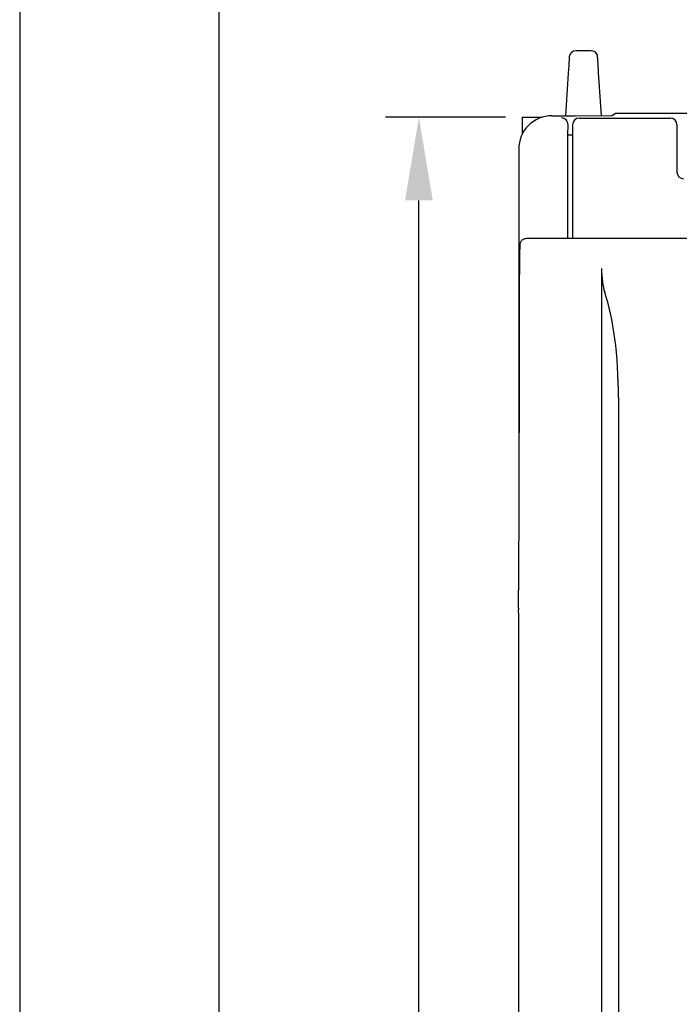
# Model space of a CAD drawing. Header units: millimetres. Extents: x -556 to 0, y 0 to 403.
# Tile 9 of 57: x -524 to -504, y 226 to 256. Entities that reach past the tile are written whole.
import ezdxf

# ---------------------------------------------------------------- set-up
doc = ezdxf.new("R2010")
doc.units = ezdxf.units.MM
doc.header["$LTSCALE"] = 2
doc.layers.get('DEFPOINTS').update_dxf_attribs({"color": 3})
doc.layers.add('0-DIM', color=3, linetype='Continuous')
doc.styles.add('ROMANS', font='romans.shx', dxfattribs={"width": 0.85})
doc.dimstyles.new('STAND01', dxfattribs={"dimtxt": 2.5, "dimasz": 2.5, "dimexe": 1, "dimexo": 0.5, "dimgap": 1, "dimtad": 1, "dimdec": 8, "dimdsep": 46, "dimtxsty": 'ROMANS', "dimcen": 0.09, "dimadec": 8, "dimazin": 2, "dimtp": 0.05, "dimtm": 0.05, "dimtfac": 0.6, "dimtdec": 8, "dimtmove": 0, "dimatfit": 0, "dimfxl": 1, "dimtolj": 1, "dimarcsym": 0})

# ---------------------------------------------------------------- blocks, each defined once
blk = doc.blocks.new('*D7')
at = {"layer": '0-DIM', "color": 0, "lineweight": -2, "transparency": 16777216}
for p, q in [((-489.45, 259.529), (-519, 259.529)), ((-518, 161.629), (-518, 257.029)), ((-498.85, 159.129), (-519, 159.129))]:
    blk.add_line(p, q, dxfattribs=at)
at = {"layer": '0-DIM', "color": 0, "transparency": 16777216}
for points in [[(-518.417, 257.029), (-517.583, 257.029), (-518, 259.529)], [(-518.417, 161.629), (-517.583, 161.629), (-518, 159.129)]]:
    blk.add_solid(points, dxfattribs=at)
at = {"layer": 'DEFPOINTS', "color": 0, "transparency": 16777216}
for p in [(-518, 259.529), (-488.95, 259.529), (-498.35, 159.129)]:
    blk.add_point(p, dxfattribs=at)
at = {"layer": '0-DIM', "color": 0, "transparency": 16777216, "insert": (-520.25, 209.329), "char_height": 2.5, "attachment_point": 5, "rotation": 90, "style": 'ROMANS'}
blk.add_mtext('\\A1;100.4', dxfattribs=at)
blk = doc.blocks.new('*D8')
at = {"layer": '0-DIM', "color": 0, "lineweight": -2, "transparency": 16777216}
for p, q in [((-500.6, 265.129), (-525, 265.129)), ((-524, 262.629), (-524, 157.629)), ((-500.1, 155.129), (-525, 155.129))]:
    blk.add_line(p, q, dxfattribs=at)
at = {"layer": '0-DIM', "color": 0, "transparency": 16777216}
for points in [[(-524.417, 262.629), (-523.583, 262.629), (-524, 265.129)], [(-524.417, 157.629), (-523.583, 157.629), (-524, 155.129)]]:
    blk.add_solid(points, dxfattribs=at)
at = {"layer": 'DEFPOINTS', "color": 0, "transparency": 16777216}
for p in [(-500.1, 265.129), (-524, 155.129), (-499.6, 155.129)]:
    blk.add_point(p, dxfattribs=at)
at = {"layer": '0-DIM', "color": 0, "transparency": 16777216, "insert": (-526.905, 210.129), "char_height": 2.5, "attachment_point": 5, "rotation": 90, "style": 'ROMANS'}
blk.add_mtext('\\A1;110 [4.33"]', dxfattribs=at)
blk = doc.blocks.new('*D5')
at = {"layer": '0-DIM', "color": 0, "lineweight": -2, "transparency": 16777216}
for p, q in [((-509.4, 253.129), (-513, 253.129)), ((-512, 165.629), (-512, 250.629)), ((-486.9, 163.129), (-513, 163.129))]:
    blk.add_line(p, q, dxfattribs=at)
at = {"layer": '0-DIM', "color": 0, "transparency": 16777216}
for points in [[(-512.417, 250.629), (-511.583, 250.629), (-512, 253.129)], [(-512.417, 165.629), (-511.583, 165.629), (-512, 163.129)]]:
    blk.add_solid(points, dxfattribs=at)
at = {"layer": 'DEFPOINTS', "color": 0, "transparency": 16777216}
for p in [(-512, 253.129), (-508.9, 253.129), (-486.4, 163.129)]:
    blk.add_point(p, dxfattribs=at)
at = {"layer": '0-DIM', "color": 0, "transparency": 16777216, "insert": (-514.25, 207.229), "char_height": 2.5, "attachment_point": 5, "rotation": 90, "style": 'ROMANS'}
blk.add_mtext('\\A1;90', dxfattribs=at)
blk = doc.blocks.new('CGI0800-02')
for p, q in [((-507.48020203, 254.92589328), (-507.49548228, 254.69668951)), ((-507.47911308, 254.94222751), (-507.48020203, 254.92589328)), ((-506.82044395, 255.1289237), (-507.27955605, 255.1289237)), ((-507.49548228, 254.69668951), (-507.51160742, 254.45481241)), ((-507.51160742, 254.45481241), (-507.59712018, 253.172121)), ((-506.50982231, 253.1762584), (-506.59635674, 254.47427484)), ((-508, 253.172121), (-507.3, 253.172121)), ((-507.3, 253.172121), (-506.19847519, 253.17788862)), ((-506.19847519, 253.17788862), (-506.09901621, 253.23941319)), ((-494.30119623, 253.24045126), (-505.89880377, 253.24045126)), ((-508.9, 253.1289237), (-508.9, 252.60800316)), ((-508.9, 253.1289237), (-508.29073605, 253.1289237)), ((-507.51963545, 252.60274353), (-507.51701737, 252.90432074)), ((-507.38036455, 252.90274992), (-507.38036455, 249.4789237)), ((-507.18036607, 253.10274353), (-504.44163665, 253.10274353)), ((-504.24163817, 252.90274992), (-504.24163817, 251.47968665)), ((-507.51963545, 252.60274353), (-507.38036455, 252.60274353)), ((-507.51963545, 249.4789237), (-507.51963545, 252.60274353)), ((-509, 252.17210729), (-509, 252.09816762)), ((-509, 252.09816762), (-509, 251.89353221)), ((-509, 251.89353221), (-509, 250.21338836)), ((-509, 250.21338836), (-509, 240.76915128)), ((-487.13316971, 249.4789237), (-508.76683029, 249.4789237)), ((-508.9903197, 246.39231393), (-508.99981075, 240.87236728)), ((-509.00871925, 238.36641237), (-509.00871925, 238.77359272)), ((-509.00871164, 238.36625967), (-509.00318651, 238.31086911)), ((-509, 171.27749287), (-509, 237.91239123))]:
    blk.add_line(p, q)
at = {"color": 31}
for p, q in [((-506.50910347, 248.5789237), (-506.50910347, 175.70861218)), ((-506, 244.70464958), (-506, 225.53581889))]:
    blk.add_line(p, q, dxfattribs=at)
for centre, start, end in [((-507.27955605, 254.9289237), 90, 176.185925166), ((-506.82044395, 254.9289237), 18.632656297, 90)]:
    blk.add_arc(centre, 0.2, start, end)
for centre, major_axis, ratio, start_param, end_param in [((-508, 252.17210729), (0, 1.00001371), 0.9999862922, 0, 1.5707963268), ((-505.89874889, 253.23940405), (-0.20027448, 0.00000029), 0.0052288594, 4.7126630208, 6.2747327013), ((-507.71455028, 252.90579641), (-0.05342439, 0.19288168), 0.9898746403, 5.2275695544, 6.0103497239), ((-507.71702507, 252.90431156), (0.10006893, 0.17495442), 0.9898746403, 5.2276152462, 6.0155857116), ((-507.18035693, 252.90274078), (-0.1715082, 0.10290325), 0.9999482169, 5.2528241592, 6.8235747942), ((-504.44164579, 252.90274078), (0.1715082, 0.10290325), 0.9999482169, 5.7427958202, 7.3135464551), ((-504.04163055, 251.47970188), (-0.14143213, -0.14143213), 0.9999238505, 5.49782522, 7.0685453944), ((-508.80871925, 238.36641237), (0.2, 0), 0.0874886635, 3.1415926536, 3.1503192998), ((-509.00349075, 237.91239123), (0, 0.4), 0.0087268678, 4.7123889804, 6.1959188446)]:
    blk.add_ellipse(centre, major_axis=major_axis, ratio=ratio, start_param=start_param, end_param=end_param)
for centre, major_axis, start_param, end_param in [((-506.26794919, 248.5789237), (0, -0.9), 4.7123889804, 5.6242885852), ((-507.07179677, 244.70464958), (0, -4), 1.5707963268, 2.4826959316)]:
    blk.add_ellipse(centre, major_axis=major_axis, ratio=0.2679491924, start_param=start_param, end_param=end_param, dxfattribs=at)
for points, knots in [([(-506.62941866, 254.97020357), (-506.62961048, 254.97308096), (-506.62978442, 254.97569002), (-506.63059675, 254.98787493), (-506.63092666, 254.99282359), (-506.63092666, 254.99282359)], [0.96143062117, 0.96143062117, 0.96143062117, 0.96143062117, 0.99920706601, 0.99920706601, 1.15837594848, 1.15837594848, 1.15837594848, 1.15837594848]), ([(-506.60931743, 254.66868515), (-506.61418154, 254.74164685), (-506.618393, 254.80481866), (-506.62533877, 254.90900521), (-506.62792272, 254.94776458), (-506.62941866, 254.97020357)], [0.38698915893, 0.38698915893, 0.38698915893, 0.38698915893, 0.66683632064, 0.66683632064, 0.96143062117, 0.96143062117, 0.96143062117, 0.96143062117]), ([(-506.59635674, 254.47427484), (-506.59989949, 254.5274161), (-506.60328898, 254.57825835), (-506.60744192, 254.64055247), (-506.6083915, 254.65479617), (-506.60931743, 254.66868515)], [0.15938720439, 0.15938720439, 0.15938720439, 0.15938720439, 0.3337175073, 0.3337175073, 0.38698915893, 0.38698915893, 0.38698915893, 0.38698915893]), ([(-508.76683029, 249.4789237), (-508.78817925, 249.4789237), (-508.80938536, 249.47530205), (-508.84815898, 249.46288868), (-508.86510117, 249.45387543), (-508.89623295, 249.43292153), (-508.90818832, 249.42107802), (-508.93106695, 249.39504934), (-508.93805316, 249.38292021), (-508.95230136, 249.35635255), (-508.95526772, 249.34661166), (-508.96078309, 249.32919805), (-508.96199425, 249.32340101), (-508.96395655, 249.31390038), (-508.96450143, 249.31052135), (-508.9655285, 249.30373903), (-508.96585511, 249.30095699), (-508.96665233, 249.29370448), (-508.96688465, 249.29054882), (-508.96741238, 249.28303135), (-508.96760856, 249.27917513), (-508.96797892, 249.27093075), (-508.96813985, 249.26663036), (-508.96844754, 249.25724858), (-508.96859294, 249.25217982), (-508.96876049, 249.24564094), (-508.96878665, 249.24459838), (-508.96881267, 249.24354042)], [1.57079632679, 1.57079632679, 1.57079632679, 1.57079632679, 1.57359022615, 1.57359022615, 1.57667006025, 1.57667006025, 1.58072442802, 1.58072442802, 1.58706729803, 1.58706729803, 1.59834255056, 1.59834255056, 1.61302295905, 1.61302295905, 1.62836069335, 1.62836069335, 1.65002115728, 1.65002115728, 1.69447606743, 1.69447606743, 1.76267185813, 1.76267185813, 1.83086764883, 1.83086764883, 1.89906343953, 1.89906343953, 1.91177528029, 1.91177528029, 1.91177528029, 1.91177528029]), ([(-508.96881267, 249.24354042), (-508.96990443, 249.19914913), (-508.97097082, 249.14850323), (-508.97304914, 249.03507167), (-508.97406082, 248.97229023), (-508.97602078, 248.83519981), (-508.976969, 248.76089219), (-508.97879266, 248.60151484), (-508.97966809, 248.5164458), (-508.9813372, 248.33643964), (-508.98213087, 248.24150303), (-508.98362816, 248.04276806), (-508.98433176, 247.93897016), (-508.9856415, 247.72361736), (-508.98624762, 247.61206291), (-508.98735596, 247.38238689), (-508.98785818, 247.26426576), (-508.98875336, 247.02271776), (-508.98914633, 246.89929136), (-508.98981883, 246.64845175), (-508.99009837, 246.52103902), (-508.9903197, 246.39231393)], [-1.2298173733, -1.2298173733, -1.2298173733, -1.2298173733, -1.1262889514, -1.1262889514, -1.0227605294, -1.0227605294, -0.9192321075, -0.9192321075, -0.8157036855, -0.8157036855, -0.7121752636, -0.7121752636, -0.6086468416, -0.6086468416, -0.5051184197, -0.5051184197, -0.4015899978, -0.4015899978, -0.2980615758, -0.2980615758, -0.1945331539, -0.1945331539, -0.1945331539, -0.1945331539]), ([(-508.99981075, 240.87236728), (-509.00006014, 240.72732444), (-509.00037644, 240.58379472), (-509.00113934, 240.3013631), (-509.00158594, 240.16246178), (-509.00260442, 239.8908386), (-509.0031763, 239.7581173), (-509.00443894, 239.50033776), (-509.00512969, 239.37528004), (-509.00662228, 239.13422717), (-509.00742413, 239.0182325), (-509.00827699, 238.90741952)], [0.19453315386, 0.19453315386, 0.19453315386, 0.19453315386, 0.30017337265, 0.30017337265, 0.40581359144, 0.40581359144, 0.51145381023, 0.51145381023, 0.61709402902, 0.61709402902, 0.72273424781, 0.72273424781, 0.72273424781, 0.72273424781]), ([(-509.00871925, 238.77359272), (-509.00871925, 238.78331328), (-509.00871311, 238.79303375), (-509.00868867, 238.81227743), (-509.00867036, 238.82180047), (-509.00862194, 238.84045668), (-509.00859182, 238.84958967), (-509.00852032, 238.86728297), (-509.00847895, 238.87584308), (-509.00838566, 238.89222307), (-509.00833376, 238.90004269), (-509.00827699, 238.90741952)], [0, 0, 0, 0, 0.14454684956, 0.14454684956, 0.28909369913, 0.28909369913, 0.43364054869, 0.43364054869, 0.57818739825, 0.57818739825, 0.72273424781, 0.72273424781, 0.72273424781, 0.72273424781])]:
    blk.add_open_spline(points, degree=3, knots=knots)
at = {"layer": '0-DIM'}
for base, p1, p2, picture, middle in [((-524, 155.1289237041), (-500.0999999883, 265.1289237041), (-499.5999999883, 155.1289237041), '*D8', (-526.9047619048, 210.1289237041)), ((-518, 259.5289237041), (-498.3499999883, 159.1289237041), (-488.9499999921, 259.5289237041), '*D7', (-520.25, 209.3289237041))]:
    dim = blk.add_linear_dim(base=base, p1=p1, p2=p2, angle=90, dimstyle='STAND01', dxfattribs=at)
    dim.commit()
    dim.dimension.update_dxf_attribs({"geometry": picture, "text_midpoint": middle})
dim = blk.add_linear_dim(base=(-512, 253.1289237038), p1=(-486.4, 163.1289237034), p2=(-508.8999999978, 253.1289237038), angle=270, dimstyle='STAND01', dxfattribs=at)
dim.commit()
dim.dimension.update_dxf_attribs({"geometry": '*D5', "text_midpoint": (-512, 207.228923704), "dimtype": 128})

msp = doc.modelspace()

# ---------------------------------------------------------------- block references
msp.add_blockref('CGI0800-02', (0, 0))

doc.saveas('drawing.dxf')
